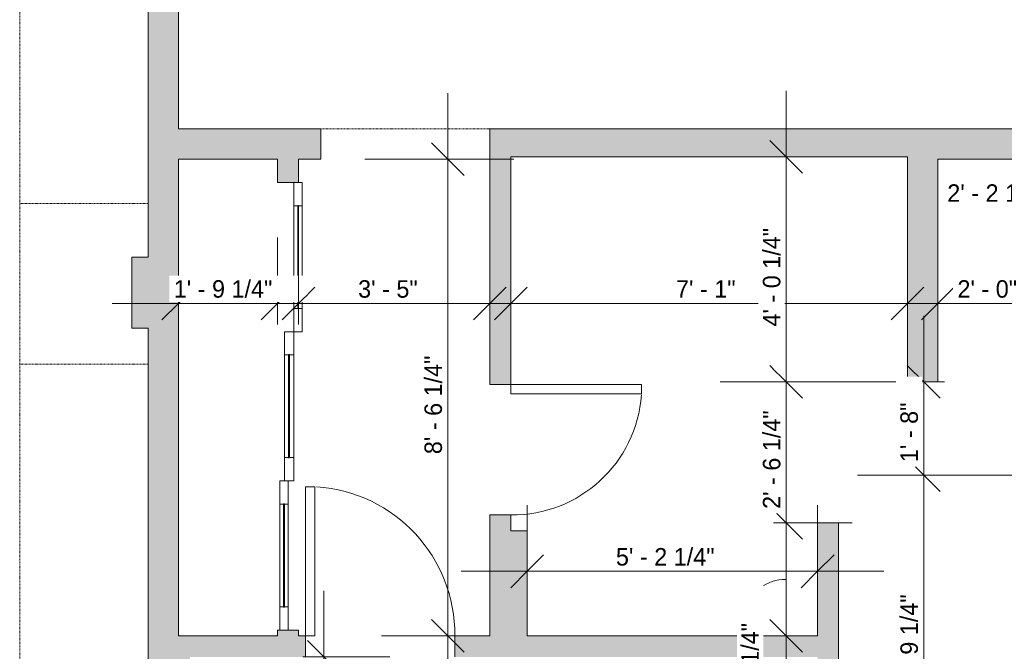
# Model space of a CAD drawing. Header units: inches. Extents: x -268 to 77, y -227 to 637.
# Tile 8 of 10: x -268 to -57, y 265 to 401. Entities that reach past the tile are written whole.
import ezdxf

# ---------------------------------------------------------------- set-up
doc = ezdxf.new("R2010")
doc.units = ezdxf.units.IN
doc.header["$MEASUREMENT"] = 0
doc.linetypes.add('Dash', pattern=[0.23622, 0.11811, -0.11811])
for name, color, linetype, lineweight in [('A-ANNO-DIMS', 211, 'Continuous', 9), ('A-ANNO-DIMS-120', 211, 'Continuous', 9), ('A-AREA', 32, 'Dash', 9), ('A-DOOR', 31, 'Continuous', 9), ('A-DOOR-GLAZ', 31, 'Continuous', 25), ('A-WALL', 90, 'Continuous', 9), ('A-WALL-PATT', 111, 'Continuous', 9)]:
    doc.layers.add(name, color=color, linetype=linetype, lineweight=lineweight)
doc.styles.add('Inter', font='txt', dxfattribs={"height": 3.75})
doc.dimstyles.new('Linear_-_1_32__Inter__Imperial__SMALL', dxfattribs={"dimscale": 12, "dimtxt": 4.967999, "dimasz": 0.585938, "dimexe": 1.181102, "dimexo": 0.787402, "dimgap": 0, "dimtad": 1, "dimrnd": 0.25, "dimzin": 1, "dimdsep": 46, "dimlunit": 4, "dimtxsty": 'Inter', "dimblk1": 'OBLIQUE', "dimblk2": 'OBLIQUE', "dimsah": 1, "dimcen": 0.09, "dimdle": 1.181102, "dimazin": 0, "dimtfac": 1, "dimtdec": 4, "dimtix": 1, "dimtmove": 0, "dimatfit": 3, "dimfxl": 1, "dimtvp": 1, "dimtfill": 1, "dimfrac": 2, "dimtolj": 1, "dimtzin": 0, "dimarcsym": 2})
doc.dimstyles.new('Linear_-_1_32__Inter__Imperial__SMALL_1', dxfattribs={"dimscale": 12, "dimtxt": 4.967999, "dimasz": 0.585938, "dimexe": 1.181102, "dimexo": 0.787402, "dimgap": 0, "dimtad": 1, "dimrnd": 0.25, "dimzin": 1, "dimdsep": 46, "dimlunit": 4, "dimtxsty": 'Inter', "dimblk1": 'OBLIQUE', "dimblk2": 'OBLIQUE', "dimsah": 1, "dimcen": 0.09, "dimdle": 1.181102, "dimazin": 0, "dimtfac": 1, "dimtdec": 4, "dimtix": 1, "dimtmove": 2, "dimatfit": 3, "dimfxl": 1, "dimtvp": 1, "dimtfill": 1, "dimfrac": 2, "dimtolj": 1, "dimtzin": 0, "dimarcsym": 2})
doc.dimstyles.new('Linear_-_1_32__Inter__Imperial__SMALL_2', dxfattribs={"dimscale": 12, "dimtxt": 4.967999, "dimasz": 0.585938, "dimexe": 1.181102, "dimexo": 0.787402, "dimgap": 0, "dimtad": 1, "dimrnd": 0.25, "dimzin": 1, "dimdsep": 46, "dimlunit": 4, "dimtxsty": 'Inter', "dimblk1": 'OBLIQUE', "dimblk2": 'OBLIQUE', "dimsah": 1, "dimcen": 0.09, "dimdle": 1.181102, "dimazin": 0, "dimtfac": 1, "dimtdec": 4, "dimtix": 1, "dimtmove": 1, "dimatfit": 3, "dimfxl": 1, "dimtvp": 1, "dimtfill": 1, "dimfrac": 2, "dimtolj": 1, "dimtzin": 0, "dimarcsym": 2})

# ---------------------------------------------------------------- blocks, each defined once
blk = doc.blocks.new('Planitar - Single Door_Flush Panel - 2_-8_ x 6_-8_-4184148-Main Floor Dimension Plan')
at = {"layer": 'A-DOOR', "lineweight": 18}
for p, q in [((13.99, -2.25), (13.99, -34.25)), ((16, -2.25), (13.99, -2.25)), ((16, -2.25), (16, -34.25)), ((16, -34.25), (13.99, -34.25))]:
    blk.add_line(p, q, dxfattribs=at)
at = {"layer": 'A-DOOR'}
blk.add_arc((15.77, -2.55), 31.77, 179.4588, 266.1392, dxfattribs=at)
blk = doc.blocks.new('Planitar - Single Door_Flush Panel - 2_-4_ x 6_-8_-4184212-Main Floor Dimension Plan')
at = {"layer": 'A-DOOR', "lineweight": 18}
for p, q in [((11.99, -2.25), (11.99, -30.25)), ((14, -2.25), (11.99, -2.25)), ((14, -2.25), (14, -30.25)), ((14, -30.25), (11.99, -30.25))]:
    blk.add_line(p, q, dxfattribs=at)
at = {"layer": 'A-DOOR'}
blk.add_arc((13.77, -2.55), 27.77, 179.3809, 265.8646, dxfattribs=at)
blk = doc.blocks.new('Planitar - Sliding 3 Door A - 8-4184764-Main Floor Dimension Plan')
at = {"layer": 'A-DOOR', "lineweight": 18}
for p, q in [((-49, 3), (-54, 3)), ((-54, 3), (-54, 1.25)), ((-49, 1.25), (-49, 3)), ((-22, 3), (-27, 3)), ((-27, 3), (-27, 1.25)), ((-22, 1.25), (-22, 3)), ((-54, 1.25), (-49, 1.25)), ((-27, 1.25), (-22, 1.25)), ((-17, 1.25), (-22, 1.25)), ((-22, 1.25), (-22, -0.75)), ((-17, -0.75), (-17, 1.25)), ((10, 1.25), (5, 1.25)), ((5, 1.25), (5, -0.75)), ((10, -0.75), (10, 1.25)), ((15, 0), (10, 0)), ((10, 0), (10, -1.75)), ((15, -1.75), (15, 0)), ((42, 0), (37, 0)), ((37, 0), (37, -1.75)), ((42, -1.75), (42, 0)), ((-22, -0.75), (-17, -0.75)), ((5, -0.75), (10, -0.75)), ((10, -1.75), (15, -1.75)), ((37, -1.75), (42, -1.75))]:
    blk.add_line(p, q, dxfattribs=at)
at = {"layer": 'A-DOOR'}
for p, q in [((-49, 3), (-27, 3)), ((-27, 1.25), (-49, 1.25)), ((-17, 1.25), (5, 1.25)), ((15, 0), (37, 0)), ((5, -0.75), (-17, -0.75)), ((37, -1.75), (15, -1.75))]:
    blk.add_line(p, q, dxfattribs=at)
at = {"layer": 'A-DOOR-GLAZ'}
for p, q in [((-27, 2.25), (-49, 2.25)), ((-49, 2.25), (-49, 2.12)), ((-49, 2.12), (-27, 2.12)), ((-27, 2.12), (-27, 2.25)), ((5, 0.31), (-17, 0.31)), ((-17, 0.31), (-17, 0.07)), ((-17, 0.07), (5, 0.07)), ((5, 0.07), (5, 0.31)), ((37, -0.75), (15, -0.75)), ((15, -0.75), (15, -1)), ((15, -1), (37, -1)), ((37, -1), (37, -0.75))]:
    blk.add_line(p, q, dxfattribs=at)
blk = doc.blocks.new('DIMBLOCK6-Main Floor Dimension Plan')
at = {"layer": 'A-ANNO-DIMS-120', "lineweight": 35}
for p, q in [((-29.03, 561.75), (-32.55, 565.27)), ((-29.03, 561.75), (-25.52, 558.23)), ((-29.03, 377.5), (-32.55, 381.02)), ((-29.03, 377.5), (-25.52, 373.98))]:
    blk.add_line(p, q, dxfattribs=at)
at = {"layer": 'A-ANNO-DIMS-120'}
for p, q in [((-82.43, 561.75), (-14.86, 561.75)), ((-29.03, 561.75), (-82.43, 561.75)), ((-29.03, 363.33), (-29.03, 561.75)), ((-24.56, 377.5), (-43.21, 377.5)), ((-29.03, 377.5), (-24.56, 377.5))]:
    blk.add_line(p, q, dxfattribs=at)
at = {"layer": 'A-ANNO-DIMS-120', "color": 0, "insert": (-34.03, 456.37), "char_height": 3.75, "width": 31.82, "attachment_point": 1, "rotation": 90, "line_spacing_factor": 0.9936, "style": 'Inter', "bg_fill": 3, "box_fill_scale": 1.25, "bg_fill_color": 256, "bg_fill_true_color": 13158600, "bg_fill_transparency": 0}
blk.add_mtext('15\' - 4 1/4"', dxfattribs=at)
blk = doc.blocks.new('_Oblique')
at = {"color": 0, "linetype": 'ByBlock', "lineweight": -2}
blk.add_line((-0.5, -0.5), (0.5, 0.5), dxfattribs=at)
blk = doc.blocks.new('DIMBLOCK8-Main Floor Dimension Plan')
at = {"layer": 'A-ANNO-DIMS-120'}
for p, q in [((-234.25, 335.57), (-234.25, 354.22)), ((-213, 335.57), (-213, 354.22)), ((-248.42, 340.05), (-198.83, 340.05)), ((-234.25, 340.05), (-234.25, 335.57)), ((-213, 340.05), (-213, 335.57))]:
    blk.add_line(p, q, dxfattribs=at)
at = {"layer": 'A-ANNO-DIMS-120', "lineweight": 35}
for p, q in [((-234.25, 340.05), (-230.73, 343.56)), ((-213, 340.05), (-209.48, 343.56)), ((-234.25, 340.05), (-237.77, 336.53)), ((-213, 340.05), (-216.52, 336.53))]:
    blk.add_line(p, q, dxfattribs=at)
at = {"layer": 'A-ANNO-DIMS-120', "color": 0, "insert": (-235.24, 345.04), "char_height": 3.75, "width": 27.8705, "attachment_point": 1, "line_spacing_factor": 0.9936, "style": 'Inter', "bg_fill": 3, "box_fill_scale": 1.25, "bg_fill_color": 256, "bg_fill_true_color": 13158600, "bg_fill_transparency": 0}
blk.add_mtext('1\' - 9 1/4"', dxfattribs=at)
blk = doc.blocks.new('DIMBLOCK9-Main Floor Dimension Plan')
at = {"layer": 'A-ANNO-DIMS-120'}
for p, q in [((-208.5, 335.57), (-208.5, 354.22)), ((-167.5, 335.57), (-167.5, 354.22)), ((-222.67, 340.05), (-153.33, 340.05)), ((-208.5, 340.05), (-208.5, 335.57)), ((-167.5, 340.05), (-167.5, 335.57))]:
    blk.add_line(p, q, dxfattribs=at)
at = {"layer": 'A-ANNO-DIMS-120', "lineweight": 35}
for p, q in [((-208.5, 340.05), (-204.98, 343.56)), ((-167.5, 340.05), (-163.98, 343.56)), ((-208.5, 340.05), (-212.02, 336.53)), ((-167.5, 340.05), (-171.02, 336.53))]:
    blk.add_line(p, q, dxfattribs=at)
at = {"layer": 'A-ANNO-DIMS-120', "color": 0, "insert": (-195.73, 345.04), "char_height": 3.75, "width": 18.5555, "attachment_point": 1, "line_spacing_factor": 0.9936, "style": 'Inter', "bg_fill": 3, "box_fill_scale": 1.25, "bg_fill_color": 256, "bg_fill_true_color": 13158600, "bg_fill_transparency": 0}
blk.add_mtext('3\' - 5"', dxfattribs=at)
blk = doc.blocks.new('DIMBLOCK10-Main Floor Dimension Plan')
at = {"layer": 'A-ANNO-DIMS-120'}
for p, q in [((-159.5, 278.12), (-159.5, 296.77)), ((-97.25, 278.12), (-97.25, 296.77)), ((-173.67, 282.6), (-83.08, 282.6)), ((-159.5, 282.6), (-159.5, 278.12)), ((-97.25, 282.6), (-97.25, 278.12))]:
    blk.add_line(p, q, dxfattribs=at)
at = {"layer": 'A-ANNO-DIMS-120', "lineweight": 35}
for p, q in [((-159.5, 282.6), (-155.98, 286.12)), ((-97.25, 282.6), (-93.73, 286.12)), ((-159.5, 282.6), (-163.02, 279.08)), ((-97.25, 282.6), (-100.77, 279.08))]:
    blk.add_line(p, q, dxfattribs=at)
at = {"layer": 'A-ANNO-DIMS-120', "color": 0, "insert": (-140.48, 287.59), "char_height": 3.75, "width": 29.0628, "attachment_point": 1, "line_spacing_factor": 0.9936, "style": 'Inter', "bg_fill": 3, "box_fill_scale": 1.25, "bg_fill_color": 256, "bg_fill_true_color": 13158600, "bg_fill_transparency": 0}
blk.add_mtext('5\' - 2 1/4"', dxfattribs=at)
blk = doc.blocks.new('DIMBLOCK11-Main Floor Dimension Plan')
at = {"layer": 'A-ANNO-DIMS-120'}
for p, q in [((-163, 335.57), (-163, 354.22)), ((-78, 335.57), (-78, 354.22)), ((-177.17, 340.05), (-63.83, 340.05)), ((-163, 340.05), (-163, 335.57)), ((-78, 340.05), (-78, 335.57))]:
    blk.add_line(p, q, dxfattribs=at)
at = {"layer": 'A-ANNO-DIMS-120', "lineweight": 35}
for p, q in [((-163, 340.05), (-159.48, 343.56)), ((-78, 340.05), (-74.48, 343.56)), ((-163, 340.05), (-166.52, 336.53)), ((-78, 340.05), (-81.52, 336.53))]:
    blk.add_line(p, q, dxfattribs=at)
at = {"layer": 'A-ANNO-DIMS-120', "color": 0, "insert": (-127.61, 345.04), "char_height": 3.75, "width": 17.0651, "attachment_point": 1, "line_spacing_factor": 0.9936, "style": 'Inter', "bg_fill": 3, "box_fill_scale": 1.25, "bg_fill_color": 256, "bg_fill_true_color": 13158600, "bg_fill_transparency": 0}
blk.add_mtext('7\' - 1"', dxfattribs=at)
blk = doc.blocks.new('DIMBLOCK12-Main Floor Dimension Plan')
at = {"layer": 'A-ANNO-DIMS-120'}
for p, q in [((-71.5, 335.57), (-71.5, 354.22)), ((-47.5, 339.45), (-47.5, 354.22)), ((-85.67, 340.05), (-47.5, 340.05)), ((-71.5, 340.05), (-71.5, 335.57)), ((-47.5, 340.05), (-47.5, 339.45))]:
    blk.add_line(p, q, dxfattribs=at)
at = {"layer": 'A-ANNO-DIMS-120', "lineweight": 35}
for p, q in [((-71.5, 340.05), (-67.98, 343.56)), ((-47.5, 340.05), (-43.98, 343.56)), ((-71.5, 340.05), (-75.02, 336.53)), ((-47.5, 340.05), (-51.02, 336.53))]:
    blk.add_line(p, q, dxfattribs=at)
at = {"layer": 'A-ANNO-DIMS-120', "color": 0, "insert": (-67.29, 345.04), "char_height": 3.75, "width": 18.7045, "attachment_point": 1, "line_spacing_factor": 0.9936, "style": 'Inter', "bg_fill": 3, "box_fill_scale": 1.25, "bg_fill_color": 256, "bg_fill_true_color": 13158600, "bg_fill_transparency": 0}
blk.add_mtext('2\' - 0"', dxfattribs=at)
blk = doc.blocks.new('DIMBLOCK13-Main Floor Dimension Plan')
at = {"layer": 'A-ANNO-DIMS-120'}
for p, q in [((-47.5, 339.45), (-47.5, 354.22)), ((-21.25, 335.57), (-21.25, 354.22)), ((-47.5, 340.05), (-7.08, 340.05)), ((-47.5, 340.05), (-47.5, 339.45)), ((-21.25, 340.05), (-21.25, 335.57))]:
    blk.add_line(p, q, dxfattribs=at)
at = {"layer": 'A-ANNO-DIMS-120', "lineweight": 35}
for p, q in [((-47.5, 340.05), (-43.98, 343.56)), ((-21.25, 340.05), (-17.73, 343.56)), ((-47.5, 340.05), (-51.02, 336.53)), ((-21.25, 340.05), (-24.77, 336.53))]:
    blk.add_line(p, q, dxfattribs=at)
at = {"layer": 'A-ANNO-DIMS-120'}
blk.add_ellipse((-45.19, 340.05), major_axis=(0, 23.67), ratio=0.456779, start_param=4.712389, end_param=6.283185, dxfattribs=at)
at = {"layer": 'A-ANNO-DIMS-120', "color": 0, "insert": (-69.47, 365.6), "char_height": 3.75, "width": 29.1373, "attachment_point": 1, "line_spacing_factor": 0.9936, "style": 'Inter', "bg_fill": 3, "box_fill_scale": 1.25, "bg_fill_color": 256, "bg_fill_true_color": 13158600, "bg_fill_transparency": 0}
blk.add_mtext('2\' - 2 1/4"', dxfattribs=at)
blk = doc.blocks.new('DIMBLOCK20-Main Floor Dimension Plan')
at = {"layer": 'A-ANNO-DIMS-120', "lineweight": 35}
for p, q in [((-103.99, 293), (-107.51, 296.52)), ((-103.99, 293), (-100.48, 289.48)), ((-103.99, 268.75), (-107.51, 272.27)), ((-103.99, 268.75), (-100.48, 265.23))]:
    blk.add_line(p, q, dxfattribs=at)
at = {"layer": 'A-ANNO-DIMS-120'}
for p, q in [((-106.7, 293), (-89.82, 293)), ((-103.99, 293), (-106.7, 293)), ((-103.99, 254.58), (-103.99, 293)), ((-99.52, 268.75), (-118.17, 268.75)), ((-103.99, 268.75), (-99.52, 268.75))]:
    blk.add_line(p, q, dxfattribs=at)
blk.add_ellipse((-103.99, 274.72), major_axis=(-7.73, 0), ratio=0.796646, start_param=4.712389, end_param=6.283185, dxfattribs=at)
at = {"layer": 'A-ANNO-DIMS-120', "color": 0, "insert": (-113.61, 250.38), "char_height": 3.75, "width": 29.2118, "attachment_point": 1, "rotation": 90, "line_spacing_factor": 0.9936, "style": 'Inter', "bg_fill": 3, "box_fill_scale": 1.25, "bg_fill_color": 256, "bg_fill_true_color": 13158600, "bg_fill_transparency": 0}
blk.add_mtext('2\' - 0 1/4"', dxfattribs=at)
blk = doc.blocks.new('DIMBLOCK21-Main Floor Dimension Plan')
at = {"layer": 'A-ANNO-DIMS-120', "lineweight": 35}
for p, q in [((-103.99, 323.25), (-107.51, 326.77)), ((-103.99, 323.25), (-100.48, 319.73)), ((-103.99, 293), (-107.51, 296.52)), ((-103.99, 293), (-100.48, 289.48))]:
    blk.add_line(p, q, dxfattribs=at)
at = {"layer": 'A-ANNO-DIMS-120'}
for p, q in [((-87.45, 323.25), (-118.17, 323.25)), ((-103.99, 293), (-103.99, 323.25)), ((-103.99, 323.25), (-87.45, 323.25)), ((-106.7, 293), (-89.82, 293)), ((-103.99, 293), (-106.7, 293))]:
    blk.add_line(p, q, dxfattribs=at)
at = {"layer": 'A-ANNO-DIMS-120', "color": 0, "insert": (-108.99, 295.98), "char_height": 3.75, "width": 29.1373, "attachment_point": 1, "rotation": 90, "line_spacing_factor": 0.9936, "style": 'Inter', "bg_fill": 3, "box_fill_scale": 1.25, "bg_fill_color": 256, "bg_fill_true_color": 13158600, "bg_fill_transparency": 0}
blk.add_mtext('2\' - 6 1/4"', dxfattribs=at)
blk = doc.blocks.new('DIMBLOCK22-Main Floor Dimension Plan')
at = {"layer": 'A-ANNO-DIMS-120'}
for p, q in [((-103.99, 323.25), (-103.99, 385.67)), ((-99.52, 371.5), (-118.17, 371.5)), ((-103.99, 371.5), (-99.52, 371.5)), ((-87.45, 323.25), (-118.17, 323.25)), ((-103.99, 323.25), (-87.45, 323.25))]:
    blk.add_line(p, q, dxfattribs=at)
at = {"layer": 'A-ANNO-DIMS-120', "lineweight": 35}
for p, q in [((-103.99, 371.5), (-107.51, 375.02)), ((-103.99, 371.5), (-100.48, 367.98)), ((-103.99, 323.25), (-107.51, 326.77)), ((-103.99, 323.25), (-100.48, 319.73))]:
    blk.add_line(p, q, dxfattribs=at)
at = {"layer": 'A-ANNO-DIMS-120', "color": 0, "insert": (-108.99, 335.11), "char_height": 3.75, "width": 29.4354, "attachment_point": 1, "rotation": 90, "line_spacing_factor": 0.9936, "style": 'Inter', "bg_fill": 3, "box_fill_scale": 1.25, "bg_fill_color": 256, "bg_fill_true_color": 13158600, "bg_fill_transparency": 0}
blk.add_mtext('4\' - 0 1/4"', dxfattribs=at)
blk = doc.blocks.new('DIMBLOCK23-Main Floor Dimension Plan')
at = {"layer": 'A-ANNO-DIMS-120', "lineweight": 35}
for p, q in [((-74.53, 303.25), (-78.05, 306.77)), ((-74.53, 303.25), (-71.02, 299.73)), ((-74.53, 234), (-78.05, 237.52)), ((-74.53, 234), (-71.02, 230.48))]:
    blk.add_line(p, q, dxfattribs=at)
at = {"layer": 'A-ANNO-DIMS-120'}
for p, q in [((-46.2, 303.25), (-88.71, 303.25)), ((-74.53, 219.83), (-74.53, 303.25)), ((-74.53, 303.25), (-46.2, 303.25)), ((-70.06, 234), (-88.71, 234)), ((-74.53, 234), (-70.06, 234))]:
    blk.add_line(p, q, dxfattribs=at)
at = {"layer": 'A-ANNO-DIMS-120', "color": 0, "insert": (-79.52, 256.52), "char_height": 3.75, "width": 29.0628, "attachment_point": 1, "rotation": 90, "line_spacing_factor": 0.9936, "style": 'Inter', "bg_fill": 3, "box_fill_scale": 1.25, "bg_fill_color": 256, "bg_fill_true_color": 13158600, "bg_fill_transparency": 0}
blk.add_mtext('5\' - 9 1/4"', dxfattribs=at)
blk = doc.blocks.new('DIMBLOCK24-Main Floor Dimension Plan')
at = {"layer": 'A-ANNO-DIMS-120'}
for p, q in [((-74.53, 303.25), (-74.53, 337.42)), ((-70.06, 323.25), (-88.71, 323.25)), ((-74.53, 323.25), (-70.06, 323.25)), ((-46.2, 303.25), (-88.71, 303.25)), ((-74.53, 303.25), (-46.2, 303.25))]:
    blk.add_line(p, q, dxfattribs=at)
at = {"layer": 'A-ANNO-DIMS-120', "lineweight": 35}
for p, q in [((-74.53, 323.25), (-78.05, 326.77)), ((-74.53, 323.25), (-71.02, 319.73)), ((-74.53, 303.25), (-78.05, 306.77)), ((-74.53, 303.25), (-71.02, 299.73))]:
    blk.add_line(p, q, dxfattribs=at)
at = {"layer": 'A-ANNO-DIMS-120', "color": 0, "insert": (-79.52, 306.02), "char_height": 3.75, "width": 17.3632, "attachment_point": 1, "rotation": 90, "line_spacing_factor": 0.9936, "style": 'Inter', "bg_fill": 3, "box_fill_scale": 1.25, "bg_fill_color": 256, "bg_fill_true_color": 13158600, "bg_fill_transparency": 0}
blk.add_mtext('1\' - 8"', dxfattribs=at)
blk = doc.blocks.new('DIMBLOCK43-Main Floor Dimension Plan')
at = {"layer": 'A-ANNO-DIMS-120'}
for p, q in [((-203.08, 278.42), (-203.08, 143)), ((-207.56, 264.25), (-188.91, 264.25)), ((-203.08, 264.25), (-207.56, 264.25)), ((-182.95, 143), (-217.26, 143)), ((-203.08, 143), (-182.95, 143))]:
    blk.add_line(p, q, dxfattribs=at)
at = {"layer": 'A-ANNO-DIMS-120', "lineweight": 35}
for p, q in [((-203.08, 264.25), (-206.6, 267.77)), ((-203.08, 264.25), (-199.57, 260.73)), ((-203.08, 143), (-206.6, 146.52)), ((-203.08, 143), (-199.57, 139.48))]:
    blk.add_line(p, q, dxfattribs=at)
at = {"layer": 'A-ANNO-DIMS-120', "color": 0, "insert": (-208.07, 184.2), "char_height": 3.75, "width": 30.4787, "attachment_point": 1, "rotation": 90, "line_spacing_factor": 0.9936, "style": 'Inter', "bg_fill": 3, "box_fill_scale": 1.25, "bg_fill_color": 256, "bg_fill_true_color": 13158600, "bg_fill_transparency": 0}
blk.add_mtext('10\' - 1 1/4"', dxfattribs=at)
blk = doc.blocks.new('DIMBLOCK50-Main Floor Dimension Plan')
at = {"layer": 'A-ANNO-DIMS-120'}
for p, q in [((-176.52, 254.58), (-176.52, 385.17)), ((-194.3, 371), (-162.34, 371)), ((-176.52, 371), (-194.3, 371)), ((-172.04, 268.75), (-190.69, 268.75)), ((-176.52, 268.75), (-172.04, 268.75))]:
    blk.add_line(p, q, dxfattribs=at)
at = {"layer": 'A-ANNO-DIMS-120', "lineweight": 35}
for p, q in [((-176.52, 371), (-180.03, 374.52)), ((-176.52, 371), (-173, 367.48)), ((-176.52, 268.75), (-180.03, 272.27)), ((-176.52, 268.75), (-173, 265.23))]:
    blk.add_line(p, q, dxfattribs=at)
at = {"layer": 'A-ANNO-DIMS-120', "color": 0, "insert": (-181.51, 307.73), "char_height": 3.75, "width": 29.1373, "attachment_point": 1, "rotation": 90, "line_spacing_factor": 0.9936, "style": 'Inter', "bg_fill": 3, "box_fill_scale": 1.25, "bg_fill_color": 256, "bg_fill_true_color": 13158600, "bg_fill_transparency": 0}
blk.add_mtext('8\' - 6 1/4"', dxfattribs=at)

msp = doc.modelspace()

# ---------------------------------------------------------------- hatches: boundary and pattern name
at = {"layer": 'A-WALL-PATT'}
for points in [[(-240.75, 350), (-234.25, 350), (-234.25, 555.75), (-240.75, 555.75), (-240.75, 447.554)], [(-213, 371), (-203.75, 371), (-203.75, 377.5), (-234.25, 377.5), (-234.25, 371)], [(-78, 371.5), (-78, 377.5), (-167.5, 377.5), (-167.5, 371.5), (-95.75, 371.5)], [(-71.5, 323.25), (-71.5, 371), (-78, 371), (-78, 323.25)], [(-244.25, 334.75), (-234.25, 334.75), (-234.25, 350), (-244.25, 350)], [(-240.75, 266.5), (-234.25, 266.5), (-234.25, 334.75), (-240.75, 334.75), (-240.75, 267.903)], [(-167.5, 268.75), (-159.5, 268.75), (-159.5, 291.25), (-167.5, 291.25)], [(-95.75, 266.5), (-92.75, 266.5), (-92.75, 293), (-97.25, 293), (-97.25, 266.5)], [(-95.75, 234), (-92.75, 234), (-92.75, 266.5), (-97.25, 266.5), (-97.25, 234)]]:
    msp.add_hatch(color=9, dxfattribs=at).paths.add_polyline_path(points, flags=0)
h = msp.add_hatch(color=9, dxfattribs=at)
h.paths.add_polyline_path([(43, 371), (43, 377.5), (16.031, 377.5), (16.031, 371)], flags=0)
h.paths.add_polyline_path([(-13.969, 371), (-13.969, 377.5), (-78, 377.5), (-78, 371), (-71.5, 371)], flags=0)
h = msp.add_hatch(color=9, dxfattribs=at)
h.paths.add_polyline_path([(-167.5, 291.25), (-163, 291.25), (-163, 294.688), (-167.5, 294.688)], flags=0)
h.paths.add_polyline_path([(-167.5, 322.688), (-163, 322.688), (-163, 371.5), (-167.5, 371.5), (-167.5, 327.786)], flags=0)
h = msp.add_hatch(color=9, dxfattribs=at)
h.paths.add_polyline_path([(-208.5, 268.75), (-208.5, 270), (-213, 270), (-213, 268.75)], flags=0)
h.paths.add_polyline_path([(-213, 366), (-208.5, 366), (-208.5, 371), (-213, 371)], flags=0)
h = msp.add_hatch(color=9, dxfattribs=at)
h.paths.add_polyline_path([(-97.25, 264.25), (-97.25, 268.75), (-175, 268.75), (-175, 264.25), (-121.841, 264.25)], flags=0)
h.paths.add_polyline_path([(-207, 264.25), (-207, 268.75), (-234.25, 268.75), (-234.25, 266.5), (-231.75, 266.5), (-231.75, 264.25)], flags=0)
h = msp.add_hatch(color=9, dxfattribs=at)
h.paths.add_polyline_path([(-231.75, 141), (-231.75, 147.688), (-240.75, 147.688), (-240.75, 141)], flags=0)
h.paths.add_polyline_path([(-238.518, 169.688), (-231.75, 169.688), (-231.75, 238.625), (-240.75, 238.625), (-240.75, 169.688)], flags=0)
h.paths.add_polyline_path([(-231.75, 260.625), (-231.75, 266.5), (-240.75, 266.5), (-240.75, 260.625), (-238.518, 260.625)], flags=0)

# ---------------------------------------------------------------- linework, layer by layer
at = {"layer": 'A-AREA'}
for p, q in [((-268.25, 83.028), (-268.25, 575.5)), ((-203.75, 377.5), (-167.5, 377.5)), ((-268.25, 361.5), (-240.75, 361.5)), ((-268.25, 327), (-240.75, 327))]:
    msp.add_line(p, q, dxfattribs=at)
at = {"layer": 'A-WALL'}
for p, q in [((-234.25, 377.5), (-234.25, 560.75)), ((-240.75, 555.75), (-240.75, 350)), ((-203.75, 377.5), (-234.25, 377.5)), ((-203.75, 371), (-203.75, 377.5)), ((-13.969, 377.5), (-167.5, 377.5)), ((-167.5, 377.5), (-167.5, 322.688)), ((-163, 371.5), (-78, 371.5)), ((-163, 322.688), (-163, 371.5)), ((-78, 371.5), (-78, 323.25)), ((-234.25, 268.75), (-234.25, 371)), ((-234.25, 371), (-213, 371)), ((-213, 371), (-213, 366)), ((-208.5, 371), (-203.75, 371)), ((-208.5, 366), (-208.5, 371)), ((-71.5, 371), (-13.969, 371)), ((-71.5, 323.25), (-71.5, 371)), ((-213, 366), (-208.5, 366)), ((-240.75, 350), (-244.25, 350)), ((-244.25, 350), (-244.25, 334.75)), ((-244.25, 334.75), (-240.75, 334.75)), ((-240.75, 334.75), (-240.75, 260.625)), ((-78, 323.25), (-71.5, 323.25)), ((-167.5, 322.688), (-163, 322.688)), ((-163, 294.688), (-167.5, 294.688)), ((-167.5, 294.688), (-167.5, 268.75)), ((-163, 291.25), (-163, 294.688)), ((-159.5, 291.25), (-163, 291.25)), ((-159.5, 268.75), (-159.5, 291.25)), ((-92.75, 293), (-97.25, 293)), ((-97.25, 293), (-97.25, 268.75)), ((-92.75, 234), (-92.75, 293)), ((-213, 268.75), (-234.25, 268.75)), ((-213, 270), (-213, 268.75)), ((-208.5, 270), (-213, 270)), ((-208.5, 268.75), (-208.5, 270)), ((-207, 268.75), (-208.5, 268.75)), ((-207, 264.25), (-207, 268.75)), ((-167.5, 268.75), (-175, 268.75)), ((-175, 268.75), (-175, 264.25)), ((-97.25, 268.75), (-159.5, 268.75))]:
    msp.add_line(p, q, dxfattribs=at)

# ---------------------------------------------------------------- block references
at = {"layer": 'A-DOOR'}
for name, p, rotation in [('Planitar - Sliding 3 Door A - 8-4184764-Main Floor Dimension Plan', (-210.75, 312), 269.9999999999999), ('Planitar - Single Door_Flush Panel - 2_-4_ x 6_-8_-4184212-Main Floor Dimension Plan', (-165.25, 308.688), 89.99999999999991), ('Planitar - Single Door_Flush Panel - 2_-8_ x 6_-8_-4184148-Main Floor Dimension Plan', (-191, 266.5), 180)]:
    msp.add_blockref(name, p, dxfattribs=dict(at, rotation=rotation))

# ---------------------------------------------------------------- next in the draw order: dimensions: what is measured, and where the dimension line sits
at = {"layer": 'A-ANNO-DIMS'}
dim = msp.add_linear_dim(base=(-29.034, 561.75), p1=(-34.006, 377.5), p2=(-91.883, 561.75), angle=90, dimstyle='Linear_-_1_32__Inter__Imperial__SMALL', override={"dimpost": '<>', "dimfxl": 193.126455}, dxfattribs=at)
dim.commit()
dim.dimension.update_dxf_attribs({"geometry": 'DIMBLOCK6-Main Floor Dimension Plan', "text_midpoint": (-31.279, 469.625)})
for base, p1, p2, override, picture, middle in [((-213, 340.046), (-234.25, 345.018), (-213, 345.018), {"dimpost": '<>', "dimfxl": 21.25}, 'DIMBLOCK8-Main Floor Dimension Plan', (-223.625, 342.291)), ((-97.25, 282.6), (-159.5, 287.572), (-97.25, 287.572), {"dimpost": '<>', "dimfxl": 62.25}, 'DIMBLOCK10-Main Floor Dimension Plan', (-128.375, 284.845))]:
    dim = msp.add_linear_dim(base=base, p1=p1, p2=p2, dimstyle='Linear_-_1_32__Inter__Imperial__SMALL', override=override, dxfattribs=at)
    dim.commit()
    dim.dimension.update_dxf_attribs({"geometry": picture, "text_midpoint": middle})

# ---------------------------------------------------------------- next in the draw order: dimensions: what is measured, and where the dimension line sits
dim = msp.add_linear_dim(base=(-167.5, 340.046), p1=(-208.5, 345.018), p2=(-167.5, 345.018), dimstyle='Linear_-_1_32__Inter__Imperial__SMALL', override={"dimpost": '<>', "dimfxl": 41}, dxfattribs=at)
dim.commit()
dim.dimension.update_dxf_attribs({"geometry": 'DIMBLOCK9-Main Floor Dimension Plan', "text_midpoint": (-188, 341.971)})
for base, p1, p2, dimstyle, override, picture, middle in [((-103.995, 293), (-108.966, 268.75), (-97.25, 293), 'Linear_-_1_32__Inter__Imperial__SMALL_2', {"dimpost": '<>', "dimfxl": 26.932085}, 'DIMBLOCK20-Main Floor Dimension Plan', (-111.108, 264.983)), ((-203.082, 143), (-198.11, 264.25), (-173.5, 143), 'Linear_-_1_32__Inter__Imperial__SMALL_1', {"dimpost": '<>', "dimfxl": 123.722327}, 'DIMBLOCK43-Main Floor Dimension Plan', (-205.574, 199.44))]:
    dim = msp.add_linear_dim(base=base, p1=p1, p2=p2, angle=90, dimstyle=dimstyle, override=override, dxfattribs=at)
    dim.commit()
    dim.dimension.update_dxf_attribs({"geometry": picture, "text_midpoint": middle, "dimtype": 160, "text_rotation": 90})

# ---------------------------------------------------------------- next in the draw order: dimensions: what is measured, and where the dimension line sits
dim = msp.add_linear_dim(base=(-78, 340.046), p1=(-163, 345.018), p2=(-78, 345.018), dimstyle='Linear_-_1_32__Inter__Imperial__SMALL', override={"dimpost": '<>', "dimfxl": 85}, dxfattribs=at)
dim.commit()
dim.dimension.update_dxf_attribs({"geometry": 'DIMBLOCK11-Main Floor Dimension Plan', "text_midpoint": (-120.5, 341.921)})
dim = msp.add_linear_dim(base=(-103.995, 323.25), p1=(-97.25, 293), p2=(-78, 323.25), angle=90, dimstyle='Linear_-_1_32__Inter__Imperial__SMALL', override={"dimpost": '<>', "dimfxl": 35.855613}, dxfattribs=at)
dim.commit()
dim.dimension.update_dxf_attribs({"geometry": 'DIMBLOCK21-Main Floor Dimension Plan', "text_midpoint": (-106.24, 308.125)})

# ---------------------------------------------------------------- next in the draw order: dimensions: what is measured, and where the dimension line sits
for base, p1, p2, override, picture, middle in [((-176.518, 371), (-181.489, 268.75), (-203.75, 371), {"dimpost": '<>', "dimfxl": 104.645086}, 'DIMBLOCK50-Main Floor Dimension Plan', (-178.763, 319.875)), ((-74.532, 303.25), (-79.504, 234), (-36.75, 303.25), {"dimpost": '<>', "dimfxl": 81.38467}, 'DIMBLOCK23-Main Floor Dimension Plan', (-76.777, 268.625))]:
    dim = msp.add_linear_dim(base=base, p1=p1, p2=p2, angle=90, dimstyle='Linear_-_1_32__Inter__Imperial__SMALL', override=override, dxfattribs=at)
    dim.commit()
    dim.dimension.update_dxf_attribs({"geometry": picture, "text_midpoint": middle})
dim = msp.add_linear_dim(base=(-47.5, 340.046), p1=(-71.5, 345.018), p2=(-47.5, 330), dimstyle='Linear_-_1_32__Inter__Imperial__SMALL', override={"dimpost": '<>', "dimfxl": 28.31136}, dxfattribs=at)
dim.commit()
dim.dimension.update_dxf_attribs({"geometry": 'DIMBLOCK12-Main Floor Dimension Plan', "text_midpoint": (-59.5, 341.971)})

# ---------------------------------------------------------------- next in the draw order: dimensions: what is measured, and where the dimension line sits
dim = msp.add_linear_dim(base=(-103.995, 371.5), p1=(-78, 323.25), p2=(-108.966, 371.5), angle=90, dimstyle='Linear_-_1_32__Inter__Imperial__SMALL', override={"dimpost": '<>', "dimfxl": 57.332209}, dxfattribs=at)
dim.commit()
dim.dimension.update_dxf_attribs({"geometry": 'DIMBLOCK22-Main Floor Dimension Plan', "text_midpoint": (-106.24, 347.375)})
dim = msp.add_linear_dim(base=(-21.25, 340.046), p1=(-47.5, 330), p2=(-21.25, 345.018), dimstyle='Linear_-_1_32__Inter__Imperial__SMALL_2', override={"dimpost": '<>', "dimfxl": 30.242282}, dxfattribs=at)
dim.commit()
dim.dimension.update_dxf_attribs({"geometry": 'DIMBLOCK13-Main Floor Dimension Plan', "text_midpoint": (-54.899, 363.103), "dimtype": 160})

# ---------------------------------------------------------------- next in the draw order: dimensions: what is measured, and where the dimension line sits
dim = msp.add_linear_dim(base=(-74.532, 323.25), p1=(-36.75, 303.25), p2=(-79.504, 323.25), angle=90, dimstyle='Linear_-_1_32__Inter__Imperial__SMALL', override={"dimpost": '<>', "dimfxl": 47.200656}, dxfattribs=at)
dim.commit()
dim.dimension.update_dxf_attribs({"geometry": 'DIMBLOCK24-Main Floor Dimension Plan', "text_midpoint": (-76.457, 313.25)})

doc.saveas('drawing.dxf')
